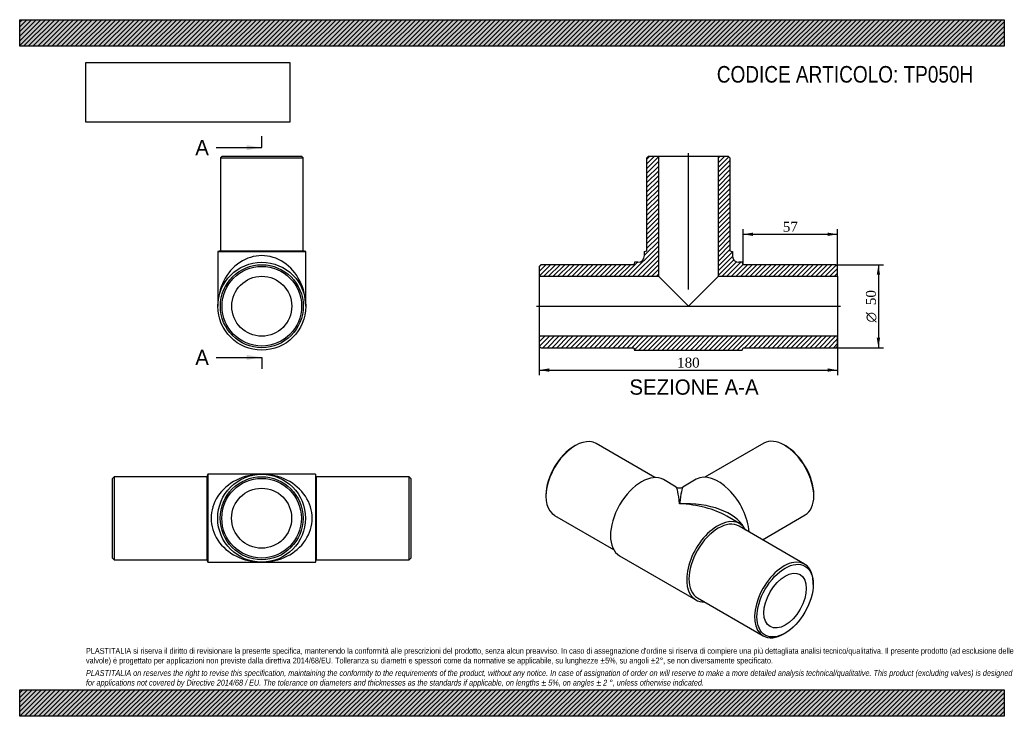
# Model space of a CAD drawing. Header units: millimetres. Extents: x 0 to 594, y 0 to 420.
import ezdxf
from ezdxf.enums import TextEntityAlignment as Align
from ezdxf.lldxf.tags import DXFTag

# ---------------------------------------------------------------- set-up
doc = ezdxf.new("R2010")
doc.units = ezdxf.units.MM
doc.header["$LTSCALE"] = 2
for name, color, linetype in [('Default', 7, 'Continuous'), ('DV4_Default', 7, 'Continuous'), ('TP050H', 7, 'Continuous')]:
    doc.layers.add(name, color=color, linetype=linetype)
doc.styles.add('SEACAD_Solid_Edge_ANSI', font='seans.ttf')
doc.styles.add('SEACAD_Solid_Edge_ANSI1_Symbols', font='semeca1.ttf')
doc.styles.add('SEACAD_Times_New_Roman', font='times.ttf')
tags = doc.linetypes.add('CENTER2', pattern=[28.575, 19.05, -3.175, 3.175, -3.175]).pattern_tags.tags
tags[10:11] = [DXFTag(74, 4), DXFTag(75, 0), DXFTag(340, '0'), DXFTag(46, 0.0), DXFTag(50, 0.0), DXFTag(44, 0.0), DXFTag(45, 0.0)]
tags[8:9] = [DXFTag(74, 4), DXFTag(75, 0), DXFTag(340, '0'), DXFTag(46, 0.0), DXFTag(50, 0.0), DXFTag(44, 0.0), DXFTag(45, 0.0)]
tags[6:7] = [DXFTag(74, 4), DXFTag(75, 0), DXFTag(340, '0'), DXFTag(46, 0.0), DXFTag(50, 0.0), DXFTag(44, 0.0), DXFTag(45, 0.0)]
tags[4:5] = [DXFTag(74, 4), DXFTag(75, 0), DXFTag(340, '0'), DXFTag(46, 0.0), DXFTag(50, 0.0), DXFTag(44, 0.0), DXFTag(45, 0.0)]
doc.dimstyles.new('ANSImm', dxfattribs={"dimtxt": 6, "dimasz": 6, "dimexe": 3, "dimexo": 0, "dimgap": 1.5, "dimtad": 1, "dimdsep": 46, "dimtxsty": 'SEACAD_Times_New_Roman', "dimblk1": '_SE_FILLED', "dimblk2": '_SE_FILLED', "dimsah": 1, "dimcen": 3, "dimazin": 0, "dimtfac": 0.85, "dimtdec": 3, "dimtofl": 0, "dimtmove": 0, "dimatfit": 3, "dimfxl": 1, "dimarcsym": 0})
picture_1 = doc.add_image_def('image1.jpg', size_in_pixel=(4302, 1260))

# ---------------------------------------------------------------- blocks, each defined once
blk = doc.blocks.new('SE')
at = {"layer": 'TP050H', "color": 7, "linetype": 'Continuous'}
for p, q in [((56.95, 144.43), (55.95, 143.43)), ((55.95, 95.43), (55.95, 143.43)), ((56.95, 144.43), (56.95, 94.43)), ((112.95, 144.43), (56.95, 144.43)), ((113.45, 145.93), (112.95, 144.43)), ((112.95, 144.43), (112.95, 94.43)), ((113.45, 145.93), (113.45, 92.93)), ((145.95, 145.93), (113.45, 145.93)), ((178.45, 145.93), (145.95, 145.93)), ((178.45, 145.93), (178.45, 92.93)), ((178.95, 144.43), (178.45, 145.93)), ((178.95, 144.43), (178.95, 94.43)), ((234.95, 144.43), (178.95, 144.43)), ((234.95, 94.43), (234.95, 144.43)), ((235.95, 143.43), (234.95, 144.43)), ((235.95, 143.43), (235.95, 95.43)), ((55.95, 95.43), (56.95, 94.43)), ((234.95, 94.43), (235.95, 95.43)), ((56.95, 94.43), (112.95, 94.43)), ((112.95, 94.43), (113.45, 92.93)), ((113.45, 92.93), (145.95, 92.93)), ((145.95, 92.93), (178.45, 92.93)), ((178.45, 92.93), (178.95, 94.43)), ((178.95, 94.43), (234.95, 94.43))]:
    blk.add_line(p, q, dxfattribs=at)
for radius in [26.5, 25, 24, 18.1]:
    blk.add_circle((145.95, 119.43), radius, dxfattribs=at)
for major_axis in [(30.5, 0), (-30.5, 0)]:
    blk.add_ellipse((145.95, 119.43), major_axis=major_axis, ratio=0.868852, start_param=1.570796, end_param=4.712389, dxfattribs=at)
blk = doc.blocks.new('SE1')
at = {"layer": 'TP050H', "color": 7, "linetype": 'Continuous'}
for p, q in [((335.18, 163.23), (334.47, 162.82)), ((383.24, 143.94), (347.68, 164.47)), ((448.9, 164.67), (413.34, 144.14)), ((462.11, 163.02), (461.4, 163.43)), ((396.11, 138.24), (388.38, 142.7)), ((408.2, 142.9), (400.11, 138.24)), ((317.5, 133.43), (317.5, 132.61)), ((479.08, 132.81), (479.08, 133.63)), ((322.68, 121.16), (358.24, 100.64)), ((434.34, 116.16), (426.61, 120.63)), ((448.11, 106.48), (473.9, 121.37)), ((473.54, 91.8), (433.95, 114.66)), ((361.88, 96.8), (407.84, 70.26)), ((478.72, 79.54), (478.72, 80.35)), ((408.95, 71.36), (448.54, 48.5)), ((461.04, 49.73), (461.75, 50.14))]:
    blk.add_line(p, q, dxfattribs=at)
blk.add_arc((398.11, 141.7), 4, 240.22294, 299.7071, dxfattribs=at)
for centre, major_axis, ratio, start_param, end_param in [((335.18, 142.82), (12.5, 21.65), 0.57735, 0, 3.141593), ((461.4, 143.02), (-12.5, 21.65), 0.57735, 3.141593, 6.283185), ((334.47, 143.22), (-12, -20.78), 0.57735, 3.926991, 5.497787), ((462.11, 143.43), (12, -20.78), 0.57735, 0.785398, 2.356194), ((375.13, 119.75), (-13.25, -22.95), 0.57735, 3.141593, 6.283185), ((421.45, 119.95), (-13.25, 22.95), 0.57735, 4.015989, 6.283185), ((398.11, 106.48), (2.08, -31.78), 0.060356, 2.315898, 3.101296), ((398.11, 106.48), (-2.08, -31.78), 0.060356, 3.181889, 3.967287), ((398.11, 106.48), (-40.29, -2.29), 0.5356, 3.390163, 4.681941), ((398.11, 106.48), (-40.29, 2.29), 0.5356, 3.957439, 4.742837), ((421.09, 93.21), (-13.25, -22.95), 0.57735, 2.803522, 6.283185), ((421.45, 93.01), (-12.5, -21.65), 0.57735, 3.141593, 6.283185), ((461.04, 70.15), (-12.5, -21.65), 0.57735, 2.356194, 6.283185), ((421.09, 93.21), (-13.25, -22.95), 0.57735, 0, 0.338071), ((461.04, 70.15), (-12.5, -21.65), 0.57735, 0, 0.785398)]:
    blk.add_ellipse(centre, major_axis=major_axis, ratio=ratio, start_param=start_param, end_param=end_param, dxfattribs=at)
for major_axis in [(12, 20.78), (-9.05, -15.68)]:
    blk.add_ellipse((461.75, 69.74), major_axis=major_axis, ratio=0.57735, dxfattribs=at)
blk = doc.blocks.new('SE2')
at = {"layer": 'TP050H', "color": 7, "linetype": 'Continuous'}
for p, q in [((122.05, 337.74), (121.05, 336.74)), ((121.05, 336.74), (171.05, 336.74)), ((121.05, 336.74), (121.05, 280.74)), ((122.05, 337.74), (170.05, 337.74)), ((171.05, 336.74), (170.05, 337.74)), ((171.05, 280.74), (171.05, 336.74)), ((121.05, 280.74), (119.55, 280.24)), ((119.55, 280.24), (172.55, 280.24)), ((119.55, 280.24), (119.55, 247.24)), ((121.05, 280.74), (171.05, 280.74)), ((172.55, 280.24), (171.05, 280.74)), ((172.55, 247.24), (172.55, 280.24))]:
    blk.add_line(p, q, dxfattribs=at)
for radius in [26.5, 25, 24, 18.1]:
    blk.add_circle((146.05, 247.24), radius, dxfattribs=at)
blk.add_ellipse((146.05, 247.24), major_axis=(0, -30.5), ratio=0.868852, start_param=1.570796, end_param=4.712389, dxfattribs=at)
blk = doc.blocks.new('SE4')
at = {"color": 7, "linetype": 'Continuous', "style": 'SEACAD_Solid_Edge_ANSI'}
blk.add_text('A', height=9.2, dxfattribs=at).set_placement((105.93, 347.48), align=Align.TOP_LEFT)
blk = doc.blocks.new('SE5')
at = {"color": 7, "linetype": 'Continuous', "style": 'SEACAD_Solid_Edge_ANSI'}
blk.add_text('A', height=9.2, dxfattribs=at).set_placement((105.93, 220.99), align=Align.TOP_LEFT)
blk = doc.blocks.new('SEANNOT_GROUP')
at = {"linetype": 'Continuous'}
blk.add_hatch(color=7, dxfattribs=at).paths.add_polyline_path([(136.85, 341.34), (146.05, 342.88), (136.85, 344.41)])
at = {"color": 7, "linetype": 'Continuous'}
blk.add_lwpolyline([(118.45, 342.88), (146.05, 342.88)], dxfattribs=at)
blk = doc.blocks.new('SEANNOT_GROUP1')
at = {"linetype": 'Continuous'}
blk.add_hatch(color=7, dxfattribs=at).paths.add_polyline_path([(136.85, 214.86), (146.05, 216.39), (136.85, 217.92)])
at = {"color": 7, "linetype": 'Continuous'}
blk.add_lwpolyline([(118.45, 216.39), (146.05, 216.39)], dxfattribs=at)
blk = doc.blocks.new('SE3')
at = {"layer": 'Default', "color": 7, "linetype": 'CENTER2'}
for p, q in [((146.05, 342.88), (146.05, 349.78)), ((146.05, 216.39), (146.05, 209.49))]:
    blk.add_line(p, q, dxfattribs=at)
at = {"layer": 'Default', "color": 7, "linetype": 'CENTER2', "const_width": 0.0001}
blk.add_lwpolyline([(146.05, 342.88), (146.05, 216.39)], dxfattribs=at)
at = {"layer": 'Default'}
for name in ['SE4', 'SEANNOT_GROUP', 'SE5', 'SEANNOT_GROUP1']:
    blk.add_blockref(name, (0, 0), dxfattribs=at)
blk = doc.blocks.new('SE6')
at = {"layer": 'TP050H', "linetype": 'Continuous'}
h = blk.add_hatch(dxfattribs=at)
h.set_pattern_fill('LINE', scale=0.62992, angle=45, style=0)
edge = h.paths.add_edge_path()
edge.add_line((378.43, 280.74), (376.93, 280.24))
edge.add_line((376.93, 280.24), (376.93, 277.74))
edge.add_arc((372.93, 277.74), 4, 270, 360, ccw=False)
edge.add_line((372.93, 273.74), (370.93, 273.74))
edge.add_line((370.93, 273.74), (370.43, 272.24))
edge.add_line((370.43, 272.24), (314.43, 272.24))
edge.add_line((314.43, 272.24), (313.43, 271.24))
edge.add_line((313.43, 271.24), (313.43, 265.34))
edge.add_line((313.43, 265.34), (385.33, 265.34))
edge.add_line((385.33, 265.34), (385.33, 337.74))
edge.add_line((385.33, 337.74), (379.43, 337.74))
edge.add_line((379.43, 337.74), (378.43, 336.74))
edge.add_line((378.43, 336.74), (378.43, 280.74))
h = blk.add_hatch(dxfattribs=at)
h.set_pattern_fill('LINE', scale=0.62992, angle=45, style=0)
edge = h.paths.add_edge_path()
edge.add_line((428.43, 280.74), (428.43, 336.74))
edge.add_line((428.43, 336.74), (427.43, 337.74))
edge.add_line((427.43, 337.74), (421.53, 337.74))
edge.add_line((421.53, 337.74), (421.53, 265.34))
edge.add_line((421.53, 265.34), (493.43, 265.34))
edge.add_line((493.43, 265.34), (493.43, 271.24))
edge.add_line((493.43, 271.24), (492.43, 272.24))
edge.add_line((492.43, 272.24), (436.43, 272.24))
edge.add_line((436.43, 272.24), (435.93, 273.74))
edge.add_line((435.93, 273.74), (433.93, 273.74))
edge.add_arc((433.93, 277.74), 4, 180, 270, ccw=False)
edge.add_line((429.93, 277.74), (429.93, 280.24))
edge.add_line((429.93, 280.24), (428.43, 280.74))
h = blk.add_hatch(dxfattribs=at)
h.set_pattern_fill('LINE', scale=0.62992, angle=45, style=0)
h.paths.add_polyline_path([(493.43, 223.24), (493.43, 229.14), (313.43, 229.14), (313.43, 223.24), (314.43, 222.24), (370.43, 222.24), (370.93, 220.74), (435.93, 220.74), (436.43, 222.24), (492.43, 222.24)])
at = {"layer": 'DV4_Default', "color": 7, "linetype": 'CENTER2'}
for p, q in [((403.43, 257.39), (403.43, 339.49)), ((311.68, 247.24), (495.18, 247.24))]:
    blk.add_line(p, q, dxfattribs=at)
at = {"layer": 'TP050H', "color": 7, "linetype": 'Continuous'}
for p, q in [((378.43, 336.74), (379.43, 337.74)), ((378.43, 280.74), (378.43, 336.74)), ((379.43, 337.74), (385.33, 337.74)), ((385.33, 337.74), (421.53, 337.74)), ((385.33, 337.74), (385.33, 265.34)), ((421.53, 337.74), (427.43, 337.74)), ((421.53, 265.34), (421.53, 337.74)), ((427.43, 337.74), (428.43, 336.74)), ((428.43, 336.74), (428.43, 280.74)), ((376.93, 280.24), (378.43, 280.74)), ((376.93, 277.74), (376.93, 280.24)), ((428.43, 280.74), (429.93, 280.24)), ((429.93, 280.24), (429.93, 277.74)), ((370.93, 273.74), (370.43, 272.24)), ((372.93, 273.74), (370.93, 273.74)), ((435.93, 273.74), (433.93, 273.74)), ((436.43, 272.24), (435.93, 273.74)), ((313.43, 271.24), (314.43, 272.24)), ((313.43, 271.24), (313.43, 265.34)), ((370.43, 272.24), (314.43, 272.24)), ((492.43, 272.24), (436.43, 272.24)), ((492.43, 272.24), (493.43, 271.24)), ((493.43, 265.34), (493.43, 271.24)), ((313.43, 265.34), (313.43, 229.14)), ((313.43, 265.34), (385.33, 265.34)), ((385.33, 265.34), (403.43, 247.24)), ((403.43, 247.24), (421.53, 265.34)), ((421.53, 265.34), (493.43, 265.34)), ((493.43, 265.34), (493.43, 229.14)), ((493.43, 229.14), (313.43, 229.14)), ((313.43, 229.14), (313.43, 223.24)), ((493.43, 223.24), (493.43, 229.14)), ((314.43, 222.24), (313.43, 223.24)), ((314.43, 222.24), (370.43, 222.24)), ((370.43, 222.24), (370.93, 220.74)), ((370.93, 220.74), (435.93, 220.74)), ((435.93, 220.74), (436.43, 222.24)), ((436.43, 222.24), (492.43, 222.24)), ((493.43, 223.24), (492.43, 222.24))]:
    blk.add_line(p, q, dxfattribs=at)
for centre, start, end in [((372.93, 277.74), 270, 0), ((433.93, 277.74), 180, 270)]:
    blk.add_arc(centre, 4, start, end, dxfattribs=at)
blk = doc.blocks.new('DMBLK284')
at = {"layer": 'Default', "linetype": 'Continuous'}
for points in [[(319.43, 207.75), (319.43, 209.75), (313.43, 208.75)], [(487.43, 207.75), (493.43, 208.75), (487.43, 209.75)]]:
    blk.add_hatch(color=7, dxfattribs=at).paths.add_polyline_path(points)
at = {"layer": 'Default', "color": 7, "linetype": 'Continuous'}
for p, q in [((313.43, 229.14), (313.43, 205.75)), ((493.43, 229.14), (493.43, 205.75)), ((313.43, 208.75), (493.43, 208.75))]:
    blk.add_line(p, q, dxfattribs=at)
at = {"layer": 'Default', "color": 7, "linetype": 'Continuous', "style": 'SEACAD_Times_New_Roman'}
blk.add_text('180', height=6, dxfattribs=at).set_placement((396.61, 216.25), align=Align.TOP_LEFT)
blk = doc.blocks.new('_SE_FILLED')
at = {"color": 0}
blk.add_line((0, 0), (-1, 0), dxfattribs=at)
blk.add_solid([(0, 0), (-1, -0.1665), (-1, 0.1665), (0, 0)], dxfattribs=at)
blk = doc.blocks.new('DMBLK285')
at = {"layer": 'Default', "linetype": 'Continuous'}
for points in [[(442.43, 291.63), (436.43, 290.63), (442.43, 289.63)], [(487.43, 291.63), (487.43, 289.63), (493.43, 290.63)]]:
    blk.add_hatch(color=7, dxfattribs=at).paths.add_polyline_path(points)
at = {"layer": 'Default', "color": 7, "linetype": 'Continuous'}
for p, q in [((436.43, 272.24), (436.43, 293.63)), ((493.43, 268.29), (493.43, 293.63)), ((436.43, 290.63), (493.43, 290.63))]:
    blk.add_line(p, q, dxfattribs=at)
at = {"layer": 'Default', "color": 7, "linetype": 'Continuous', "style": 'SEACAD_Times_New_Roman'}
blk.add_text('57', height=6, dxfattribs=at).set_placement((460.38, 298.13), align=Align.TOP_LEFT)
blk = doc.blocks.new('GDimGGroup')
at = {"layer": 'Default', "linetype": 'Continuous'}
for points in [[(519.05, 266.24), (518.05, 272.24), (517.05, 266.24)], [(519.05, 228.24), (517.05, 228.24), (518.05, 222.24)]]:
    blk.add_hatch(color=7, dxfattribs=at).paths.add_polyline_path(points)
at = {"layer": 'Default', "color": 7, "linetype": 'Continuous'}
for p, q in [((492.43, 272.24), (521.05, 272.24)), ((518.05, 272.24), (518.05, 222.24)), ((492.43, 222.24), (521.05, 222.24))]:
    blk.add_line(p, q, dxfattribs=at)
for s, style, p in [('50', 'SEACAD_Times_New_Roman', (510.55, 247.91)), ('O', 'SEACAD_Solid_Edge_ANSI1_Symbols', (510.55, 237.47))]:
    blk.add_text(s, height=6, rotation=90, dxfattribs=dict(at, style=style)).set_placement(p, align=Align.TOP_LEFT)

msp = doc.modelspace()

# ---------------------------------------------------------------- hatches: boundary and pattern name
at = {"layer": 'Default', "linetype": 'Continuous'}
h = msp.add_hatch(dxfattribs=at)
h.set_pattern_fill('LINE', scale=0.62992, angle=45, style=0)
h.paths.add_polyline_path([(594, 404), (594, 420), (0, 420), (0, 404)])
for points in [[(594, 404), (594, 420), (0, 420), (0, 404)], [(594, 0), (594, 16), (0, 16), (0, 0)]]:
    msp.add_hatch(color=7, dxfattribs=at).paths.add_polyline_path(points)
h = msp.add_hatch(dxfattribs=at)
h.set_pattern_fill('LINE', scale=0.62992, angle=45, style=0)
h.paths.add_polyline_path([(594, 0), (594, 16), (0, 16), (0, 0)])

# ---------------------------------------------------------------- linework, layer by layer
at = {"layer": 'Default', "color": 7, "linetype": 'Continuous'}
for p, q in [((0, 420), (594, 420)), ((0, 404), (0, 420)), ((594, 420), (594, 404)), ((594, 404), (0, 404)), ((0, 16), (594, 16)), ((0, 0), (0, 16)), ((594, 16), (594, 0)), ((594, 0), (0, 0))]:
    msp.add_line(p, q, dxfattribs=at)

# ---------------------------------------------------------------- block references
at = {"layer": 'Default'}
for name in ['SE3', 'SE6', 'SE2', 'GDimGGroup', 'SE1', 'SE']:
    msp.add_blockref(name, (0, 0), dxfattribs=at)

# ---------------------------------------------------------------- texts
at = {"layer": 'Default', "color": 7, "linetype": 'Continuous', "style": 'SEACAD_Solid_Edge_ANSI'}
msp.add_text('SEZIONE A-A', height=9.2, dxfattribs=at).set_placement((367.857, 203.109), align=Align.TOP_LEFT)
at = {"layer": 'Default', "attachment_point": 1}
for s, insert, char_height, width in [('{\\fArial Narrow|b0||i0||c0|p34;\\C7;\\H10.;\\W1.;CODICE ARTICOLO: TP050H}', (420.572, 392.067), 10, 166.13957), ("{\\fArial Narrow|b0||i0||c0|p34;\\C7;\\H3.5;\\W1.;PLASTITALIA si riserva il diritto di revisionare la presente specifica, mantenendo la conformità alle prescrizioni del prodotto, senza alcun preavviso. In caso di assegnazione d'ordine si riserva di compiere una più dettagliata analisi tecnico/qualitativa. Il presente prodotto (ad esclusione delle \\P}{\\fArial Narrow|b0||i0||c0|p34;\\C7;\\H3.5;\\W1.;valvole) è progettato per applicazioni non previste dalla direttiva 2014/68/EU. Tolleranza su diametri e spessori come da normative se applicabile, su lunghezze ±5%, su angoli ±2°, se non diversamente specificato.\\P}{\\fArial Narrow|b0||i0||c0|p34;\\C7;\\H1.;\\W1.;   \\P}{\\fArial Narrow|b0||i1||c0|p34;\\C7;\\H3.5;\\W1.;PLASTITALIA on reserves the right to revise this specification, maintaining the conformity to the requirements of the product, without any notice. In case of assignation of order on will reserve to make a more detailed analysis technical/qualitative. This product (excluding valves) is designed \\P}{\\fArial Narrow|b0||i1||c0|p34;\\C7;\\H3.5;\\W1.;for applications not covered by Directive 2014/68 / EU. The tolerance on diameters and thicknesses as the standards if applicable, on lengths ± 5%, on angles ± 2 °, unless otherwise indicated.\\P}", (40, 41.205), 3.5, 514)]:
    msp.add_mtext(s, dxfattribs=dict(at, insert=insert, char_height=char_height, width=width))

# ---------------------------------------------------------------- dimensions: what is measured, and where the dimension line sits
at = {"layer": 'Default', "color": 7, "linetype": 'Continuous'}
dim = msp.add_linear_dim(base=(493.432, 290.634), p1=(436.432, 272.241), p2=(493.432, 268.291), text='\\A1;<>', dimstyle='ANSImm', dxfattribs=at)
dim.commit()
dim.dimension.update_dxf_attribs({"geometry": 'DMBLK285', "text_midpoint": (464.932, 290.634), "dimtype": 160})
dim = msp.add_linear_dim(base=(313.432, 208.751), p1=(313.432, 229.141), p2=(493.432, 229.141), angle=0, text='\\A1;<>', dimstyle='ANSImm', dxfattribs=at)
dim.commit()
dim.dimension.update_dxf_attribs({"geometry": 'DMBLK284', "text_midpoint": (403.432, 208.751), "dimtype": 161})

# ---------------------------------------------------------------- pictures from other files: only their frames are drawn
image = msp.add_image(picture_1, insert=(40, 358.206), size_in_units=(122.914, 36))
image.dxf.flags = 7

doc.saveas('drawing.dxf')
